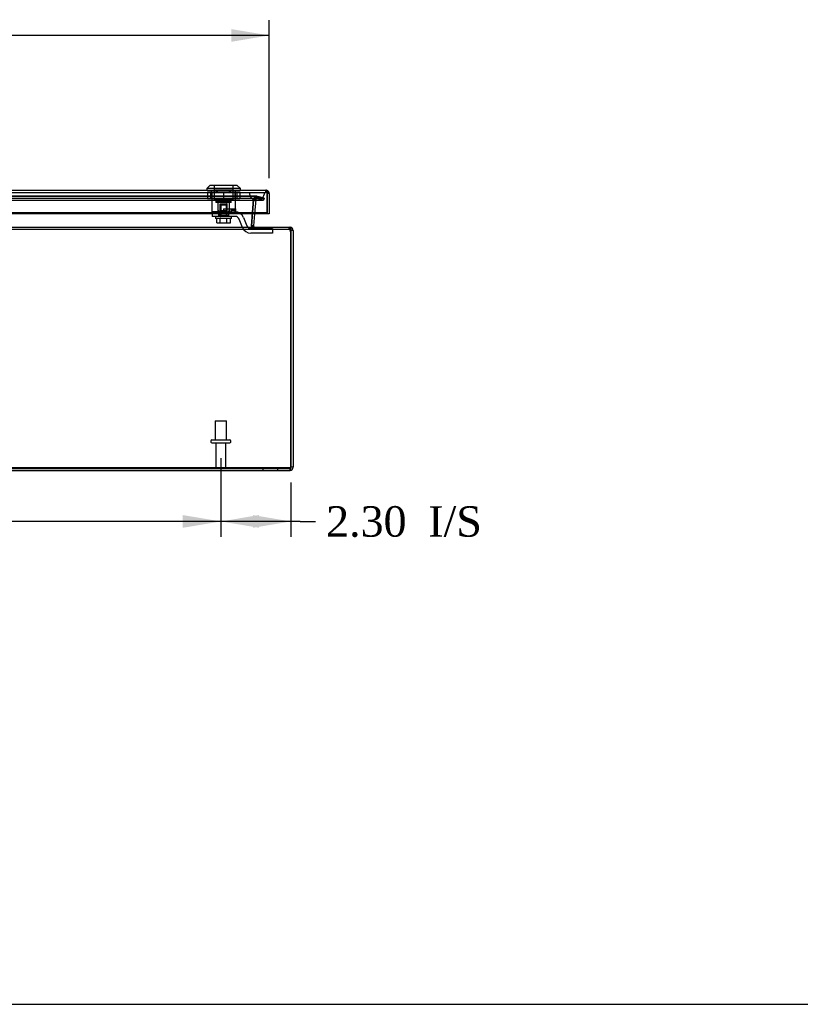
# Model space of a CAD drawing. Header units: inches. Extents: x 1 to 240, y -1 to 159.
# Tile 8 of 24: x 81 to 106, y 0 to 33. Entities that reach past the tile are written whole.
import ezdxf
from ezdxf.enums import TextEntityAlignment as Align
from ezdxf.lldxf.tags import DXFTag

# ---------------------------------------------------------------- set-up
doc = ezdxf.new("R2010")
doc.units = ezdxf.units.IN
doc.header["$MEASUREMENT"] = 0
for name, color, linetype in [('COM70220', 7, 'Continuous'), ('COM70699-9', 7, 'Continuous'), ('COM70702-5', 7, 'Continuous'), ('COM70705-9', 7, 'Continuous'), ('Default', 7, 'Continuous'), ('LOK10031', 7, 'Continuous'), ('LOK10031_CAM', 7, 'Continuous'), ('LOK10031_INSERT', 7, 'Continuous'), ('LOK10031_NUT', 7, 'Continuous'), ('LOK10031_SC', 7, 'Continuous'), ('STD26089', 7, 'Continuous')]:
    doc.layers.add(name, color=color, linetype=linetype)
doc.styles.add('SEACAD_Times_New_Roman', font='times.ttf')
tags = doc.linetypes.add('HIDDEN2', pattern=[0.1875, 0.125, -0.0625]).pattern_tags.tags
tags[6:7] = [DXFTag(74, 4), DXFTag(75, 0), DXFTag(340, '0'), DXFTag(46, 0.0), DXFTag(50, 0.0), DXFTag(44, 0.0), DXFTag(45, 0.0)]
tags[4:5] = [DXFTag(74, 4), DXFTag(75, 0), DXFTag(340, '0'), DXFTag(46, 0.0), DXFTag(50, 0.0), DXFTag(44, 0.0), DXFTag(45, 0.0)]
doc.dimstyles.new('HAMMOND_(STH_-_240x160)', dxfattribs={"dimtxt": 1, "dimasz": 1.25, "dimexe": 0.5, "dimexo": 0.5, "dimgap": 0.25, "dimtad": 0, "dimtih": 1, "dimtoh": 1, "dimzin": 0, "dimdsep": 46, "dimtxsty": 'SEACAD_Times_New_Roman', "dimblk1": '_SE_FILLED', "dimblk2": '_SE_FILLED', "dimsah": 1, "dimcen": 0.5, "dimadec": 0, "dimazin": 0, "dimtfac": 0.8, "dimtofl": 0, "dimtmove": 0, "dimatfit": 3, "dimfxl": 1, "dimtolj": 1, "dimtzin": 0, "dimarcsym": 0})

# ---------------------------------------------------------------- blocks, each defined once
blk = doc.blocks.new('SE4')
at = {"layer": 'COM70220', "color": 7, "linetype": 'HIDDEN2'}
for p, q in [((61.12, 27.073), (88.239, 27.073)), ((61.12, 27.072), (88.239, 27.072)), ((61.12, 27.07), (88.239, 27.07)), ((88.239, 27.073), (88.738, 27.073)), ((88.239, 27.072), (88.738, 27.072)), ((88.239, 27.07), (88.489, 27.07)), ((88.24, 27.073), (88.24, 27.072)), ((88.24, 27.072), (88.489, 27.07)), ((88.489, 27.07), (88.738, 27.072)), ((88.738, 27.072), (88.738, 27.073)), ((61.12, 26.824), (88.239, 26.824)), ((88.239, 26.824), (88.489, 26.824))]:
    blk.add_line(p, q, dxfattribs=at)
blk.add_arc((88.489, 27.074), 0.25, 180, 0, dxfattribs=at)
at = {"layer": 'COM70699-9', "color": 7, "linetype": 'HIDDEN2'}
for p, q in [((60.656, 26.891), (88.702, 26.891)), ((88.488, 26.949), (60.87, 26.949)), ((88.488, 26.877), (60.87, 26.877)), ((88.381, 26.851), (88.305, 25.981)), ((88.305, 25.981), (88.381, 26.851)), ((88.453, 26.844), (88.381, 26.851)), ((88.381, 26.844), (88.381, 26.851)), ((88.454, 26.85), (88.384, 26.867)), ((88.468, 26.871), (88.428, 26.93)), ((88.488, 26.877), (88.488, 26.949)), ((88.488, 26.949), (88.516, 26.945)), ((88.488, 26.877), (88.488, 26.949)), ((88.498, 26.945), (88.488, 26.949)), ((88.488, 26.877), (88.498, 26.876)), ((88.498, 26.876), (88.488, 26.877)), ((88.516, 26.945), (88.498, 26.876)), ((88.498, 26.945), (88.702, 26.891)), ((88.498, 26.945), (88.498, 26.876)), ((88.498, 26.876), (88.702, 26.821)), ((88.721, 26.891), (88.516, 26.945)), ((88.721, 26.891), (88.702, 26.821)), ((88.702, 26.891), (88.702, 26.821)), ((60.656, 26.821), (88.702, 26.821)), ((88.34, 26.374), (88.381, 26.844)), ((88.453, 26.844), (88.411, 26.374)), ((88.702, 26.821), (88.702, 26.821)), ((88.305, 25.981), (88.305, 25.981)), ((88.305, 25.975), (88.305, 25.981)), ((88.377, 25.969), (88.305, 25.963)), ((88.391, 25.943), (88.348, 25.886)), ((88.393, 25.942), (88.354, 25.881)), ((88.412, 25.936), (88.412, 25.864)), ((88.412, 25.936), (88.412, 25.864)), ((88.434, 25.936), (88.434, 25.864)), ((89.571, 25.936), (89.571, 25.864)), ((89.571, 25.936), (89.571, 25.864)), ((59.787, 25.864), (89.571, 25.864)), ((89.571, 25.864), (89.571, 25.864)), ((89.606, 25.838), (89.675, 25.858)), ((59.787, 18.008), (89.571, 18.008)), ((88.679, 18.008), (88.679, 17.936)), ((89.179, 17.936), (89.179, 18.008)), ((89.571, 18.008), (89.571, 17.936))]:
    blk.add_line(p, q, dxfattribs=at)
at = {"layer": 'COM70699-9', "color": 7, "linetype": 'Continuous'}
for p, q in [((88.305, 25.975), (88.34, 26.374)), ((88.411, 26.374), (88.377, 25.975)), ((59.787, 25.936), (89.571, 25.936)), ((88.377, 25.975), (88.305, 25.981)), ((89.571, 25.936), (89.571, 25.936)), ((89.679, 25.828), (89.607, 25.828)), ((89.607, 25.828), (89.607, 18.044)), ((89.607, 18.044), (89.607, 25.828)), ((89.679, 25.828), (89.679, 18.044)), ((59.787, 17.936), (89.571, 17.936)), ((89.679, 18.044), (89.607, 18.044))]:
    blk.add_line(p, q, dxfattribs=at)
at = {"layer": 'COM70699-9', "color": 7, "linetype": 'HIDDEN2'}
for centre, radius, start, end in [((88.488, 26.841), 0.108, 90, 175), ((88.488, 26.841), 0.108, 89.989, 175.011), ((88.488, 26.841), 0.036, 90, 175), ((88.412, 25.972), 0.108, 175, 270), ((88.412, 25.972), 0.108, 174.9854, 270.0146), ((89.571, 25.828), 0.036, 0, 90), ((89.571, 25.828), 0.036, 359.9988, 90.0012), ((89.571, 18.044), 0.036, 270, 335.9777)]:
    blk.add_arc(centre, radius, start, end, dxfattribs=at)
at = {"layer": 'COM70699-9', "color": 7, "linetype": 'Continuous'}
for centre, radius, start, end in [((88.412, 25.972), 0.036, 175, 270), ((89.571, 25.828), 0.108, 0, 90), ((89.571, 18.044), 0.108, 270, 360), ((89.571, 18.044), 0.036, 335.9777, 0)]:
    blk.add_arc(centre, radius, start, end, dxfattribs=at)
at = {"layer": 'COM70699-9', "color": 7, "linetype": 'HIDDEN2'}
for points, knots in [([(88.488, 26.877), (88.478, 26.877), (88.468, 26.877), (88.448, 26.875), (88.437, 26.873), (88.423, 26.87), (88.418, 26.869), (88.409, 26.866), (88.404, 26.864), (88.395, 26.86), (88.391, 26.857), (88.386, 26.853), (88.385, 26.851), (88.382, 26.848), (88.381, 26.846), (88.381, 26.844)], [0, 0, 0, 0, 0.25, 0.25, 0.5, 0.5, 0.625, 0.625, 0.75, 0.75, 0.875, 0.875, 0.9375, 0.9375, 1, 1, 1, 1]), ([(89.571, 18.008), (89.574, 18.008), (89.577, 18.009), (89.583, 18.013), (89.586, 18.015), (89.592, 18.022), (89.595, 18.026), (89.601, 18.035), (89.604, 18.039), (89.607, 18.044)], [0, 0, 0, 0, 0.25, 0.25, 0.5, 0.5, 0.75, 0.75, 1, 1, 1, 1])]:
    blk.add_open_spline(points, degree=3, knots=knots, dxfattribs=at)
at = {"layer": 'COM70699-9', "color": 7, "linetype": 'Continuous'}
for points, knots in [([(88.305, 25.975), (88.304, 25.973), (88.304, 25.971), (88.305, 25.967), (88.306, 25.965), (88.309, 25.962), (88.311, 25.96), (88.314, 25.957), (88.316, 25.956), (88.323, 25.952), (88.327, 25.95), (88.337, 25.946), (88.342, 25.945), (88.358, 25.941), (88.369, 25.939), (88.39, 25.937), (88.401, 25.936), (88.412, 25.936)], [0, 0, 0, 0, 0.0625, 0.0625, 0.125, 0.125, 0.1875, 0.1875, 0.25, 0.25, 0.375, 0.375, 0.5, 0.5, 0.75, 0.75, 1, 1, 1, 1]), ([(89.607, 25.828), (89.607, 25.83), (89.607, 25.834), (89.607, 25.84), (89.607, 25.845), (89.606, 25.851), (89.606, 25.857), (89.605, 25.867), (89.603, 25.879), (89.6, 25.895), (89.596, 25.905), (89.592, 25.916), (89.588, 25.924), (89.583, 25.93), (89.579, 25.934), (89.575, 25.936), (89.573, 25.936), (89.572, 25.936), (89.571, 25.936)], [0, 0, 0, 0, 0.033201, 0.066372, 0.099492, 0.132541, 0.16549, 0.198322, 0.327943, 0.391837, 0.517368, 0.57922, 0.701112, 0.761434, 0.881003, 0.940538, 0.970275, 1, 1, 1, 1]), ([(89.571, 17.936), (89.574, 17.936), (89.577, 17.939), (89.583, 17.95), (89.586, 17.958), (89.592, 17.978), (89.595, 17.99), (89.601, 18.016), (89.604, 18.03), (89.607, 18.044)], [0, 0, 0, 0, 0.25, 0.25, 0.5, 0.5, 0.75, 0.75, 1, 1, 1, 1])]:
    blk.add_open_spline(points, degree=3, knots=knots, dxfattribs=at)
at = {"layer": 'COM70702-5', "color": 7, "linetype": 'HIDDEN2'}
for p, q in [((60.651, 26.887), (88.707, 26.887)), ((88.481, 26.946), (60.877, 26.946)), ((88.481, 26.874), (60.877, 26.874)), ((88.495, 26.872), (88.495, 26.942)), ((88.707, 26.887), (88.495, 26.942)), ((88.707, 26.817), (88.495, 26.872)), ((88.707, 26.887), (88.707, 26.817)), ((60.651, 26.817), (88.707, 26.817)), ((88.375, 26.821), (88.309, 26.039)), ((88.375, 26.815), (88.309, 26.033)), ((88.401, 26.847), (88.375, 26.821)), ((88.401, 26.841), (88.375, 26.815)), ((88.375, 26.821), (88.375, 26.815)), ((88.401, 26.841), (88.401, 26.847)), ((88.308, 26.019), (88.308, 26.013)), ((88.309, 26.039), (88.309, 26.033)), ((88.314, 25.975), (88.314, 25.981)), ((88.436, 25.864), (88.436, 25.936)), ((89.545, 25.864), (89.545, 25.936)), ((89.555, 25.864), (89.555, 25.936)), ((89.569, 25.843), (89.569, 25.874)), ((89.569, 25.874), (89.607, 25.722)), ((89.569, 25.843), (89.607, 25.692)), ((59.751, 18.007), (89.607, 18.007)), ((74.861, 18.037), (89.607, 18.037)), ((89.607, 18.007), (89.607, 18.044))]:
    blk.add_line(p, q, dxfattribs=at)
at = {"layer": 'COM70702-5', "color": 7, "linetype": 'Continuous'}
for p, q in [((89.607, 25.722), (89.607, 25.722)), ((89.607, 25.692), (89.607, 25.691))]:
    blk.add_line(p, q, dxfattribs=at)
at = {"layer": 'COM70702-5', "color": 7, "linetype": 'HIDDEN2'}
for centre in [(88.436, 26.019), (88.436, 26.013)]:
    blk.add_ellipse(centre, major_axis=(0.128, 0), ratio=0.996195, start_param=2.985222, end_param=3.445043, dxfattribs=at)
for points, knots in [([(88.401, 26.847), (88.409, 26.863), (88.417, 26.878), (88.432, 26.905), (88.44, 26.917), (88.456, 26.935), (88.464, 26.941), (88.479, 26.947), (88.487, 26.946), (88.495, 26.942)], [0, 0, 0, 0, 0.25, 0.25, 0.5, 0.5, 0.75, 0.75, 1, 1, 1, 1]), ([(88.401, 26.841), (88.409, 26.846), (88.417, 26.851), (88.432, 26.86), (88.44, 26.864), (88.456, 26.87), (88.464, 26.872), (88.479, 26.874), (88.487, 26.874), (88.495, 26.872)], [0, 0, 0, 0, 0.25, 0.25, 0.5, 0.5, 0.75, 0.75, 1, 1, 1, 1]), ([(88.314, 25.981), (88.316, 25.969), (88.318, 25.956), (88.324, 25.933), (88.328, 25.922), (88.336, 25.904), (88.34, 25.896), (88.347, 25.887), (88.348, 25.885), (88.35, 25.883)], [0, 0, 0, 0, 0.125, 0.125, 0.25, 0.25, 0.375, 0.375, 0.4220898, 0.4220898, 0.4220898, 0.4220898]), ([(88.314, 25.975), (88.314, 25.974), (88.315, 25.972), (88.317, 25.968), (88.32, 25.965), (88.322, 25.962), (88.324, 25.959), (88.327, 25.956), (88.33, 25.953), (88.333, 25.951), (88.337, 25.949), (88.34, 25.947), (88.344, 25.945), (88.347, 25.944), (88.349, 25.943), (88.35, 25.943)], [0, 0, 0, 0, 0.0267961, 0.0539907, 0.081615, 0.1096959, 0.1382562, 0.1673152, 0.1968891, 0.226991, 0.2576264, 0.2887952, 0.3204942, 0.352717, 0.3700466, 0.3700466, 0.3700466, 0.3700466]), ([(89.555, 25.936), (89.558, 25.936), (89.56, 25.93), (89.565, 25.908), (89.567, 25.892), (89.569, 25.874)], [0, 0, 0, 0, 0.5, 0.5, 1, 1, 1, 1]), ([(88.411, 25.864), (88.412, 25.864), (88.414, 25.864), (88.422, 25.864), (88.429, 25.864), (88.436, 25.864)], [0.8468623, 0.8468623, 0.8468623, 0.8468623, 0.875, 0.875, 1, 1, 1, 1]), ([(89.555, 25.864), (89.557, 25.864), (89.558, 25.864), (89.56, 25.862), (89.561, 25.86), (89.563, 25.857), (89.565, 25.854), (89.567, 25.849), (89.568, 25.846), (89.569, 25.843)], [0, 0, 0, 0, 0.25, 0.25, 0.5, 0.5, 0.75, 0.75, 1, 1, 1, 1])]:
    blk.add_open_spline(points, degree=3, knots=knots, dxfattribs=at)
blk.add_open_spline([(88.315, 25.972), (88.315, 25.974), (88.315, 25.974), (88.315, 25.972)], degree=3, dxfattribs=at)
at = {"layer": 'COM70702-5', "color": 7, "linetype": 'Continuous'}
blk.add_open_spline([(88.412, 25.936), (88.415, 25.936), (88.423, 25.936), (88.431, 25.936), (88.436, 25.936)], degree=3, knots=[0.8330971, 0.8330971, 0.8330971, 0.8330971, 0.9054638, 1, 1, 1, 1], dxfattribs=at)
at = {"layer": 'COM70705-9', "color": 7, "linetype": 'Continuous'}
for p, q in [((60.572, 27.146), (88.786, 27.146)), ((88.822, 27.084), (88.822, 27.141)), ((88.822, 27.14), (88.822, 27.14)), ((88.822, 27.14), (88.822, 27.04)), ((88.822, 27.14), (88.822, 27.038)), ((88.822, 26.404), (88.822, 27.084)), ((88.894, 27.038), (88.822, 27.038)), ((88.822, 27.038), (88.822, 26.374)), ((88.894, 27.038), (88.894, 26.374)), ((88.822, 26.404), (60.536, 26.404)), ((88.822, 26.374), (60.536, 26.374)), ((88.822, 26.374), (88.822, 26.404)), ((88.894, 26.374), (88.822, 26.374))]:
    blk.add_line(p, q, dxfattribs=at)
at = {"layer": 'COM70705-9', "color": 7, "linetype": 'HIDDEN2'}
for p, q in [((60.572, 27.074), (88.786, 27.074)), ((86.999, 27.074), (86.999, 27.076)), ((87.196, 27.074), (87.196, 27.146)), ((87.592, 27.074), (87.592, 27.146)), ((87.79, 27.074), (87.79, 27.076)), ((88.786, 27.074), (88.786, 27.146))]:
    blk.add_line(p, q, dxfattribs=at)
at = {"layer": 'COM70705-9', "color": 7, "linetype": 'Continuous'}
for radius, start, end in [(0.108, 70.5509, 90), (0.108, 0, 70.5288), (0.036, 0, 2.6798)]:
    blk.add_arc((88.786, 27.038), radius, start, end, dxfattribs=at)
at = {"layer": 'COM70705-9', "color": 7, "linetype": 'HIDDEN2'}
blk.add_arc((88.786, 27.038), 0.036, 2.6798, 90, dxfattribs=at)
at = {"layer": 'COM70705-9', "color": 7, "linetype": 'Continuous'}
blk.add_ellipse((88.786, 27.038), major_axis=(0.119, 0), ratio=0.908294, start_param=1.263899, end_param=1.570796, dxfattribs=at)
at = {"layer": 'COM70705-9', "color": 7, "linetype": 'HIDDEN2'}
blk.add_ellipse((88.786, 27.038), major_axis=(0.0396, 0), ratio=0.908294, start_param=0.436332, end_param=1.570796, dxfattribs=at)
at = {"layer": 'LOK10031', "color": 7, "linetype": 'Continuous'}
for p, q in [((86.944, 27.306), (86.844, 27.206)), ((87.944, 27.206), (86.844, 27.206)), ((86.844, 27.206), (86.844, 27.146)), ((87.844, 27.306), (86.944, 27.306)), ((87.944, 27.206), (87.844, 27.306)), ((87.944, 27.146), (87.944, 27.206))]:
    blk.add_line(p, q, dxfattribs=at)
at = {"layer": 'LOK10031', "color": 7, "linetype": 'HIDDEN2'}
for p, q in [((87.079, 27.306), (87.079, 26.806)), ((87.709, 26.806), (87.709, 27.306)), ((86.999, 27.076), (86.999, 27.146)), ((87.163, 27.076), (86.999, 27.076)), ((87.002, 27.076), (87.002, 26.436)), ((87.163, 27.076), (87.163, 27.146)), ((87.625, 27.076), (87.163, 27.076)), ((87.625, 27.076), (87.625, 27.146)), ((87.79, 27.076), (87.625, 27.076)), ((87.787, 26.536), (87.787, 27.076)), ((87.79, 27.076), (87.79, 27.146)), ((87.709, 26.806), (87.079, 26.806)), ((87.144, 26.806), (87.144, 26.746)), ((87.644, 26.746), (87.144, 26.746)), ((87.201, 26.746), (87.201, 26.436)), ((87.394, 26.536), (87.787, 26.536)), ((87.394, 26.536), (87.394, 26.436)), ((87.588, 26.536), (87.588, 26.746)), ((87.588, 26.536), (87.588, 26.436)), ((87.644, 26.746), (87.644, 26.806)), ((87.787, 26.536), (87.787, 26.436)), ((87.394, 26.436), (87.002, 26.436)), ((87.768, 26.436), (87.787, 26.436))]:
    blk.add_line(p, q, dxfattribs=at)
at = {"layer": 'LOK10031_CAM', "color": 7, "linetype": 'HIDDEN2'}
for p, q in [((87.018, 26.436), (87.018, 26.286)), ((87.393, 26.286), (87.018, 26.286)), ((87.235, 26.436), (87.235, 26.286)), ((87.768, 26.286), (87.393, 26.286)), ((87.394, 26.436), (87.768, 26.436)), ((87.55, 26.436), (87.55, 26.286)), ((87.64, 26.466), (87.64, 26.436)), ((87.67, 26.496), (87.73, 26.496)), ((87.76, 26.466), (87.76, 26.436)), ((88.046, 26.249), (88.154, 25.98)), ((88.015, 25.924), (87.907, 26.192)), ((88.293, 25.886), (88.873, 25.886)), ((88.873, 25.886), (88.998, 25.886)), ((88.998, 25.886), (88.998, 25.736)), ((88.873, 25.736), (88.293, 25.736)), ((88.998, 25.736), (88.873, 25.736))]:
    blk.add_line(p, q, dxfattribs=at)
for centre, radius, start, end in [((87.67, 26.466), 0.03, 90, 180), ((87.73, 26.466), 0.03, 0, 90), ((87.768, 26.136), 0.3, 22.0194, 90), ((87.768, 26.136), 0.15, 22.0194, 90), ((88.293, 26.036), 0.3, 202.0194, 270), ((88.293, 26.036), 0.15, 202.0194, 270)]:
    blk.add_arc(centre, radius, start, end, dxfattribs=at)
at = {"layer": 'LOK10031_INSERT', "color": 7, "linetype": 'HIDDEN2'}
for p, q in [((87.084, 27.306), (87.084, 27.156)), ((87.704, 27.156), (87.704, 27.306)), ((87.084, 27.156), (87.082, 27.156)), ((87.082, 27.156), (87.082, 26.821)), ((87.084, 27.156), (87.704, 27.156)), ((87.704, 27.156), (87.707, 27.156)), ((87.707, 26.821), (87.707, 27.156)), ((87.707, 26.821), (87.082, 26.821)), ((87.144, 26.821), (87.144, 26.761)), ((87.644, 26.761), (87.144, 26.761)), ((87.201, 26.761), (87.201, 26.471)), ((87.276, 26.696), (87.296, 26.696)), ((87.276, 26.321), (87.276, 26.696)), ((87.296, 26.696), (87.492, 26.696)), ((87.296, 26.696), (87.296, 26.321)), ((87.492, 26.321), (87.492, 26.696)), ((87.512, 26.696), (87.492, 26.696)), ((87.512, 26.321), (87.512, 26.696)), ((87.588, 26.471), (87.588, 26.761)), ((87.644, 26.761), (87.644, 26.821)), ((87.238, 26.471), (87.201, 26.471)), ((87.238, 26.321), (87.238, 26.471)), ((87.238, 26.321), (87.28, 26.321)), ((87.509, 26.471), (87.28, 26.471)), ((87.28, 26.471), (87.28, 26.321)), ((87.509, 26.321), (87.28, 26.321)), ((87.509, 26.321), (87.509, 26.471)), ((87.509, 26.321), (87.55, 26.321)), ((87.55, 26.471), (87.588, 26.471)), ((87.55, 26.471), (87.55, 26.436))]:
    blk.add_line(p, q, dxfattribs=at)
at = {"layer": 'LOK10031_NUT', "color": 7, "linetype": 'HIDDEN2'}
for p, q in [((86.864, 27.089), (87.394, 27.089)), ((86.864, 27.089), (86.864, 26.874)), ((86.864, 26.874), (87.394, 26.874)), ((86.961, 27.089), (86.961, 26.874)), ((87.01, 27.089), (87.01, 26.874)), ((87.394, 27.089), (87.924, 27.089)), ((87.394, 27.089), (87.394, 26.874)), ((87.394, 26.874), (87.924, 26.874)), ((87.778, 26.874), (87.778, 27.089)), ((87.827, 27.089), (87.827, 26.874)), ((87.924, 27.089), (87.924, 26.874))]:
    blk.add_line(p, q, dxfattribs=at)
at = {"layer": 'LOK10031_SC', "color": 7, "linetype": 'HIDDEN2'}
for p, q in [((87.512, 26.661), (87.276, 26.661)), ((87.276, 26.661), (87.276, 26.286)), ((87.3, 26.661), (87.3, 26.286)), ((87.488, 26.661), (87.488, 26.286)), ((87.512, 26.286), (87.512, 26.661)), ((87.132, 26.286), (87.132, 26.216)), ((87.657, 26.216), (87.132, 26.216)), ((87.172, 26.079), (87.172, 26.216)), ((87.276, 26.286), (87.3, 26.286)), ((87.283, 26.079), (87.283, 26.216)), ((87.512, 26.286), (87.488, 26.286)), ((87.505, 26.079), (87.505, 26.216)), ((87.616, 26.079), (87.616, 26.216)), ((87.657, 26.216), (87.657, 26.286)), ((87.172, 26.079), (87.283, 26.079)), ((87.283, 26.079), (87.505, 26.079)), ((87.505, 26.079), (87.616, 26.079))]:
    blk.add_line(p, q, dxfattribs=at)
at = {"layer": 'STD26089', "color": 7, "linetype": 'HIDDEN2'}
for p, q in [((87.117, 19.57), (87.492, 19.57)), ((87.117, 19.57), (87.117, 18.945)), ((87.492, 18.945), (87.492, 19.57)), ((86.979, 18.915), (86.979, 18.875)), ((87.009, 18.945), (87.599, 18.945)), ((87.009, 18.845), (87.599, 18.845)), ((87.138, 18.845), (87.138, 18.068)), ((87.47, 18.068), (87.47, 18.845)), ((87.629, 18.875), (87.629, 18.915))]:
    blk.add_line(p, q, dxfattribs=at)
for centre, radius, start, end in [((87.009, 18.915), 0.03, 90, 180), ((87.009, 18.875), 0.03, 180, 270), ((87.599, 18.915), 0.03, 0, 90), ((87.599, 18.875), 0.03, 270, 0), ((87.198, 18.068), 0.06, 180, 270), ((87.41, 18.068), 0.06, 270, 0)]:
    blk.add_arc(centre, radius, start, end, dxfattribs=at)
blk = doc.blocks.new('DMBLK722')
at = {"layer": 'Default', "linetype": 'Continuous', "transparency": 16777216}
for points in [[(88.554, 16.057), (88.554, 16.474), (87.304, 16.265)], [(88.357, 16.057), (89.607, 16.265), (88.357, 16.474)]]:
    blk.add_hatch(color=7, dxfattribs=at).paths.add_polyline_path(points)
at = {"layer": 'Default', "color": 7, "linetype": 'Continuous', "transparency": 16777216}
for p, q in [((87.304, 18.345), (87.304, 15.765)), ((89.607, 17.544), (89.607, 15.765)), ((89.912, 16.265), (87.304, 16.265)), ((89.912, 16.265), (90.412, 16.265))]:
    blk.add_line(p, q, dxfattribs=at)
at = {"layer": 'Default', "color": 7, "linetype": 'Continuous', "transparency": 16777216, "style": 'SEACAD_Times_New_Roman'}
for s, p in [('I/S', (94.116, 16.765)), ('2.30', (90.762, 16.765))]:
    blk.add_text(s, height=1, dxfattribs=at).set_placement(p, align=Align.TOP_LEFT)
blk = doc.blocks.new('_SE_FILLED')
at = {"color": 0}
blk.add_line((0, 0), (-1, 0), dxfattribs=at)
blk.add_solid([(0, 0), (-1, -0.1665), (-1, 0.1665), (0, 0)], dxfattribs=at)
blk = doc.blocks.new('DMBLK723')
at = {"layer": 'Default', "linetype": 'Continuous', "transparency": 16777216}
for points in [[(63.304, 16.057), (63.304, 16.474), (62.054, 16.265)], [(86.054, 16.057), (87.304, 16.265), (86.054, 16.474)]]:
    blk.add_hatch(color=7, dxfattribs=at).paths.add_polyline_path(points)
at = {"layer": 'Default', "color": 7, "linetype": 'Continuous', "transparency": 16777216}
for p, q in [((62.054, 18.345), (62.054, 15.765)), ((87.304, 18.345), (87.304, 15.765)), ((72.623, 16.265), (62.054, 16.265)), ((87.304, 16.265), (76.735, 16.265))]:
    blk.add_line(p, q, dxfattribs=at)
at = {"layer": 'Default', "color": 7, "linetype": 'Continuous', "transparency": 16777216, "style": 'SEACAD_Times_New_Roman'}
blk.add_text('25.25', height=1, dxfattribs=at).set_placement((72.973, 16.765), align=Align.TOP_LEFT)
blk = doc.blocks.new('DMBLK726')
at = {"layer": 'Default', "linetype": 'Continuous', "transparency": 16777216}
for points in [[(61.714, 32.44), (60.464, 32.232), (61.714, 32.023)], [(87.644, 32.44), (87.644, 32.023), (88.894, 32.232)]]:
    blk.add_hatch(color=7, dxfattribs=at).paths.add_polyline_path(points)
at = {"layer": 'Default', "color": 7, "linetype": 'Continuous', "transparency": 16777216}
for p, q in [((60.464, 27.538), (60.464, 32.732)), ((88.894, 27.538), (88.894, 32.732)), ((72.232, 32.232), (60.464, 32.232)), ((88.894, 32.232), (77.126, 32.232))]:
    blk.add_line(p, q, dxfattribs=at)
at = {"layer": 'Default', "color": 7, "linetype": 'Continuous', "transparency": 16777216, "style": 'SEACAD_Times_New_Roman'}
for s, p in [('28.43', (72.973, 32.732)), ('DOOR', (72.582, 31.232))]:
    blk.add_text(s, height=1, dxfattribs=at).set_placement(p, align=Align.TOP_LEFT)
blk = doc.blocks.new('BORDER')
at = {"layer": 'Default', "color": 7, "linetype": 'Continuous'}
blk.add_line((-41.86, 0), (0, 0), dxfattribs=at)

msp = doc.modelspace()

# ---------------------------------------------------------------- block references
at = {"layer": 'Default', "color": 7, "xscale": 5.7, "yscale": 5.7, "zscale": 5.7}
msp.add_blockref('BORDER', (239.562, 0.401), dxfattribs=at)
at = {"layer": 'Default'}
msp.add_blockref('SE4', (0, 0), dxfattribs=at)

# ---------------------------------------------------------------- dimensions: what is measured, and where the dimension line sits
at = {"layer": 'Default', "color": 7, "linetype": 'Continuous'}
dim = msp.add_linear_dim(base=(88.894, 32.232), p1=(88.894, 27.038), p2=(60.464, 27.038), angle=180, text='\\A1;<>\\PDOOR', dimstyle='HAMMOND_(STH_-_240x160)', dxfattribs=at)
dim.commit()
dim.dimension.update_dxf_attribs({"geometry": 'DMBLK726', "text_midpoint": (74.679, 32.232), "dimtype": 161})
dim = msp.add_linear_dim(base=(62.054, 16.265), p1=(87.304, 18.845), p2=(62.054, 18.845), text='\\A1;<>', dimstyle='HAMMOND_(STH_-_240x160)', dxfattribs=at)
dim.commit()
dim.dimension.update_dxf_attribs({"geometry": 'DMBLK723', "text_midpoint": (74.679, 16.265), "dimtype": 160})
dim = msp.add_linear_dim(base=(87.304, 16.265), p1=(89.607, 18.044), p2=(87.304, 18.845), text='\\A1;<> I/S', dimstyle='HAMMOND_(STH_-_240x160)', override={"dimtmove": 1}, dxfattribs=at)
dim.commit()
dim.dimension.update_dxf_attribs({"geometry": 'DMBLK722', "text_midpoint": (90.412, 16.265), "dimtype": 160})

doc.saveas('drawing.dxf')
